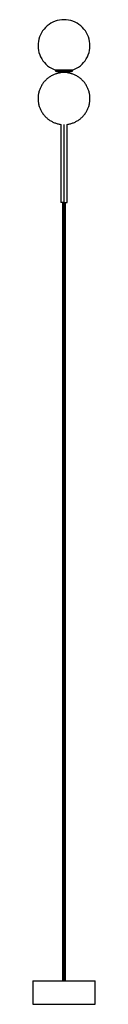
# Paper-space layout '_Normal a' of a CAD drawing. Header units: inches. Extents: x -2.4 to 2.4, y -68.7 to 6.
import ezdxf

# ---------------------------------------------------------------- set-up
doc = ezdxf.new("R2010")
doc.units = ezdxf.units.IN
doc.header["$MEASUREMENT"] = 0

psp = doc.layouts.new('_Normal a')

# ---------------------------------------------------------------- linework, layer by layer
at = {"color": 7, "linetype": 'Continuous', "lineweight": 25}
for p, q in [((-0.644, 2.156), (-0.644, 2.073)), ((-0.23, 1.982), (-0.23, 1.953)), ((0, 2.156), (0, 2.073)), ((0, 1.955), (0, 1.982)), ((0.23, 1.953), (0.23, 1.982)), ((0.644, 2.073), (0.644, 2.156)), ((-0.23, -1.955), (-0.23, -7.874)), ((0, -66.929), (0, -1.955)), ((0.23, -7.874), (0.23, -1.954)), ((-0.118, -7.874), (-0.118, -66.929)), ((0.118, -66.929), (0.118, -7.874)), ((-2.36, -66.929), (-2.36, -68.699)), ((-2.36, -66.929), (2.36, -66.929)), ((2.36, -68.699), (2.36, -66.929)), ((-2.36, -68.699), (2.36, -68.699))]:
    psp.add_line(p, q, dxfattribs=at)
for points, knots in [([(0, 5.984), (-0.465, 5.984), (-0.916, 5.819), (-1.627, 5.218), (-1.864, 4.801), (-2.018, 3.884), (-1.931, 3.412), (-1.456, 2.611), (-1.084, 2.308), (-0.644, 2.156)], [0, 0, 0, 0, 0.25, 0.25, 0.5, 0.5, 0.75, 0.75, 1, 1, 1, 1]), ([(0.644, 2.156), (1.084, 2.308), (1.456, 2.611), (1.931, 3.412), (2.018, 3.884), (1.864, 4.801), (1.627, 5.218), (0.916, 5.819), (0.465, 5.984), (0, 5.984)], [0, 0, 0, 0, 0.25, 0.25, 0.5, 0.5, 0.75, 0.75, 1, 1, 1, 1]), ([(-0.23, 1.953), (-0.302, 1.943), (-0.455, 1.922), (-0.683, 1.851), (-0.912, 1.751), (-1.126, 1.621), (-1.322, 1.466), (-1.496, 1.287), (-1.647, 1.088), (-1.771, 0.871), (-1.867, 0.64), (-1.933, 0.399), (-1.968, 0.151), (-1.971, -0.099), (-1.943, -0.347), (-1.884, -0.59), (-1.794, -0.823), (-1.675, -1.043), (-1.53, -1.247), (-1.36, -1.43), (-1.169, -1.591), (-0.958, -1.725), (-0.732, -1.833), (-0.495, -1.909), (-0.326, -1.948), (-0.236, -1.954), (-0.23, -1.954)], [0, 0, 0, 0, 0.037664, 0.081259, 0.124855, 0.16845, 0.212046, 0.255641, 0.299236, 0.342832, 0.386427, 0.430022, 0.473618, 0.517213, 0.560808, 0.604404, 0.647999, 0.691595, 0.73519, 0.778785, 0.822381, 0.865976, 0.909571, 0.953167, 0.996762, 1, 1, 1, 1]), ([(0, 2.156), (-0.171, 2.156), (-0.335, 2.156), (-0.576, 2.156), (-0.644, 2.156), (-0.644, 2.156)], [0, 0, 0, 0, 0.5, 0.5, 1, 1, 1, 1]), ([(0, 2.073), (-0.171, 2.073), (-0.335, 2.073), (-0.576, 2.073), (-0.644, 2.073), (-0.644, 2.073)], [0, 0, 0, 0, 0.5, 0.5, 1, 1, 1, 1]), ([(0, 1.982), (-0.061, 1.982), (-0.12, 1.982), (-0.206, 1.982), (-0.23, 1.982), (-0.23, 1.982)], [0, 0, 0, 0, 0.5, 0.5, 1, 1, 1, 1]), ([(0.644, 2.156), (0.644, 2.156), (0.576, 2.156), (0.335, 2.156), (0.171, 2.156), (0, 2.156)], [0, 0, 0, 0, 0.5, 0.5, 1, 1, 1, 1]), ([(0.644, 2.073), (0.644, 2.073), (0.576, 2.073), (0.335, 2.073), (0.171, 2.073), (0, 2.073)], [0, 0, 0, 0, 0.5, 0.5, 1, 1, 1, 1]), ([(0.23, 1.982), (0.23, 1.982), (0.206, 1.982), (0.12, 1.982), (0.061, 1.982), (0, 1.982)], [0, 0, 0, 0, 0.5, 0.5, 1, 1, 1, 1]), ([(0.23, -1.954), (0.236, -1.954), (0.326, -1.948), (0.495, -1.909), (0.732, -1.833), (0.958, -1.725), (1.169, -1.591), (1.36, -1.43), (1.53, -1.247), (1.675, -1.043), (1.794, -0.823), (1.884, -0.59), (1.943, -0.347), (1.971, -0.099), (1.968, 0.151), (1.933, 0.399), (1.867, 0.64), (1.771, 0.871), (1.647, 1.088), (1.496, 1.287), (1.322, 1.466), (1.126, 1.621), (0.912, 1.751), (0.683, 1.851), (0.455, 1.922), (0.302, 1.943), (0.23, 1.953)], [0, 0, 0, 0, 0.003238, 0.046833, 0.090429, 0.134024, 0.177619, 0.221215, 0.26481, 0.308405, 0.352001, 0.395596, 0.439192, 0.482787, 0.526382, 0.569978, 0.613573, 0.657168, 0.700764, 0.744359, 0.787954, 0.83155, 0.875145, 0.918741, 0.962336, 1, 1, 1, 1]), ([(0, -7.874), (-0.061, -7.874), (-0.12, -7.874), (-0.206, -7.874), (-0.23, -7.874), (-0.23, -7.874)], [0, 0, 0, 0, 0.5, 0.5, 1, 1, 1, 1]), ([(0, -7.874), (0.003, -7.874), (0.009, -7.874), (0.018, -7.874), (0.027, -7.874), (0.036, -7.874), (0.049, -7.874), (0.067, -7.874), (0.088, -7.874), (0.109, -7.874), (0.135, -7.874), (0.164, -7.874), (0.188, -7.874), (0.203, -7.874), (0.213, -7.874), (0.221, -7.874), (0.226, -7.874), (0.228, -7.874), (0.23, -7.874), (0.23, -7.874), (0.23, -7.874)], [0, 0, 0, 0, 0.025053, 0.050048, 0.075023, 0.100018, 0.125071, 0.187586, 0.2501, 0.312615, 0.375129, 0.500007, 0.624885, 0.687399, 0.749914, 0.812428, 0.874943, 0.916659, 0.958284, 1, 1, 1, 1])]:
    psp.add_open_spline(points, degree=3, knots=knots, dxfattribs=at)
for points in [[(-0.23, 1.982), (-0.371, 1.997), (-0.51, 2.028), (-0.644, 2.073)], [(0.644, 2.073), (0.51, 2.028), (0.371, 1.997), (0.23, 1.982)]]:
    psp.add_open_spline(points, degree=3, dxfattribs=at)

doc.saveas('drawing.dxf')
